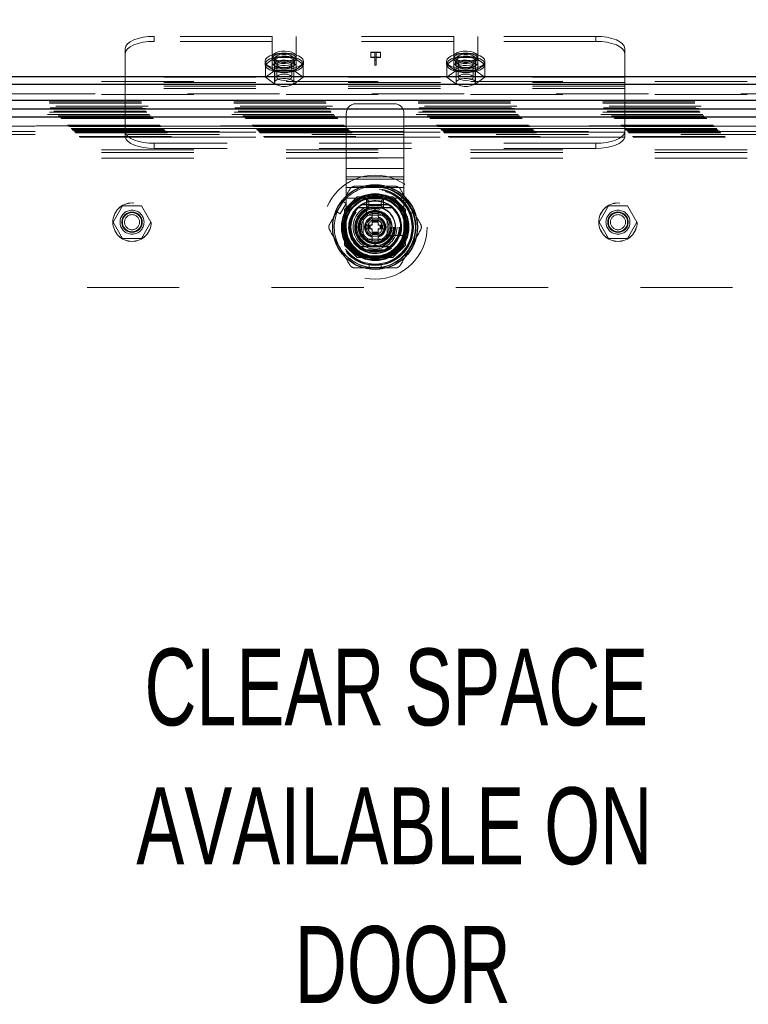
# Model space of a CAD drawing. Header units: inches. Extents: x 0.2 to 10.7, y 0.2 to 7.9.
# Tile 57 of 105: x 3.644 to 4.435, y 3.846 to 4.914. Entities that reach past the tile are written whole.
import ezdxf

# ---------------------------------------------------------------- set-up
doc = ezdxf.new("R2010")
doc.units = ezdxf.units.IN
doc.header["$MEASUREMENT"] = 0
doc.linetypes.add('HIDDEN', pattern=[0.075, 0.05, -0.025])
doc.layers.add('DIMENSIONS', color=140, linetype='Continuous')
doc.styles.add('SLDTEXTSTYLE0', font='TXT', dxfattribs={"width": 0.7})
doc.dimstyles.new('SLDDIMSTYLE0', dxfattribs={"dimtxt": 0.084961, "dimasz": 0.13, "dimexe": 0, "dimexo": 0.0625, "dimgap": 0.02124, "dimtad": 0, "dimtih": 1, "dimtoh": 1, "dimlfac": 12, "dimrnd": 1e-09, "dimzin": 12, "dimdsep": 46, "dimtxsty": 'SLDTEXTSTYLE0', "dimsah": 1, "dimcen": 0.09, "dimadec": 0, "dimazin": 3, "dimtfac": 1, "dimtofl": 0, "dimtmove": 0, "dimatfit": 3, "dimfxl": 0, "dimfrac": 2, "dimtolj": 1, "dimtzin": 12, "dimarcsym": 0})

# ---------------------------------------------------------------- blocks, each defined once
blk = doc.blocks.new('_D')
at = {"layer": 'DIMENSIONS'}
for p, q in [((3.2725, 4.6193), (3.2725, 5.6179)), ((4.7871, 4.6193), (4.7871, 5.6179)), ((3.2725, 5.4929), (3.7617, 5.4929)), ((3.8768, 5.4929), (3.8483, 5.4929)), ((3.8483, 5.4929), (3.8483, 5.3579)), ((4.2, 5.4929), (4.2285, 5.4929)), ((4.2285, 5.4929), (4.2285, 5.3579)), ((4.7871, 5.4929), (4.3151, 5.4929)), ((3.8483, 5.3579), (3.8768, 5.3579)), ((4.2285, 5.3579), (4.2, 5.3579))]:
    blk.add_line(p, q, dxfattribs=at)
for points in [[(3.2725, 5.4929), (3.4025, 5.4729), (3.4025, 5.5129)], [(4.7871, 5.4929), (4.6571, 5.5129), (4.6571, 5.4729)]]:
    blk.add_solid(points, dxfattribs=at)
at = {"layer": 'DIMENSIONS', "char_height": 0.08333, "attachment_point": 1, "style": 'SLDTEXTSTYLE0'}
for s, insert in [('18.17', (3.8768, 5.6194)), ('461.6', (3.8768, 5.4653))]:
    blk.add_mtext(s, dxfattribs=dict(at, insert=insert))
blk = doc.blocks.new('SW_NOTE_0_7')
at = {"layer": 'DIMENSIONS', "color": 0, "attachment_point": 2, "style": 'SLDTEXTSTYLE0'}
for s, insert, char_height in [('CLEAR SPACE', (0.3711, 0.1074), 0.083333), ('AVAILABLE ON', (0.3688, -0.0431), 0.083333), ('DOOR', (0.3781, -0.1935), 0.08333)]:
    blk.add_mtext(s, dxfattribs=dict(at, insert=insert, char_height=char_height))

msp = doc.modelspace()

# ---------------------------------------------------------------- linework, layer by layer
at = {"color": 7, "linetype": 'HIDDEN', "lineweight": 18}
for p, q in [((3.9183701, 4.8955041), (3.7902243, 4.8955041)), ((3.7902243, 4.8900662), (3.7902243, 4.8955041)), ((3.9183701, 4.8900662), (3.7902243, 4.8900662)), ((3.9183701, 4.8668893), (3.9183701, 4.8955041)), ((3.9444118, 4.8668893), (3.9444118, 4.8955041)), ((4.1152035, 4.8955041), (3.9444118, 4.8955041)), ((4.1152035, 4.8900662), (3.9444118, 4.8900662)), ((4.1152035, 4.8668893), (4.1152035, 4.8955041)), ((4.1412451, 4.8668893), (4.1412451, 4.8955041)), ((4.269391, 4.8955041), (4.1412451, 4.8955041)), ((4.269391, 4.8900662), (4.1412451, 4.8900662)), ((4.269391, 4.8955041), (4.269391, 4.8900662)), ((3.7589743, 4.8510587), (3.7589743, 4.8822973)), ((4.300641, 4.8510587), (4.300641, 4.8822973)), ((3.9105576, 4.8685013), (3.9105576, 4.8651027)), ((3.921143, 4.8726041), (3.910895, 4.8651027)), ((3.9203493, 4.8685013), (3.9203493, 4.8651027)), ((3.9209743, 4.871579), (3.9209743, 4.845617)), ((3.9416389, 4.8726041), (3.921143, 4.8726041)), ((3.921143, 4.8726041), (3.921143, 4.8586319)), ((3.9518869, 4.8651027), (3.9416389, 4.8726041)), ((3.9416389, 4.8726041), (3.9416389, 4.8586319)), ((3.9418076, 4.845617), (3.9418076, 4.871579)), ((3.9424326, 4.8651027), (3.9424326, 4.8685013)), ((3.9522243, 4.8651027), (3.9522243, 4.8685013)), ((4.0251658, 4.8784939), (4.0358801, 4.8784939)), ((4.0251658, 4.8778548), (4.0251658, 4.8784939)), ((4.0297346, 4.8778548), (4.0251658, 4.8778548)), ((4.0251658, 4.8778548), (4.0251658, 4.8724169)), ((4.0358801, 4.873056), (4.0251658, 4.873056)), ((4.0251658, 4.8724169), (4.0297346, 4.8724169)), ((4.0297346, 4.8696893), (4.0297346, 4.8778548)), ((4.0312147, 4.8696893), (4.0297346, 4.8696893)), ((4.0297346, 4.8696893), (4.0297346, 4.8642515)), ((4.0312147, 4.8778548), (4.0312147, 4.8696893)), ((4.0358801, 4.8778548), (4.0312147, 4.8778548)), ((4.0312147, 4.8724169), (4.0358801, 4.8724169)), ((4.0312147, 4.8696893), (4.0312147, 4.8642515)), ((4.0358801, 4.8784939), (4.0358801, 4.8778548)), ((4.0358801, 4.8778548), (4.0358801, 4.8724169)), ((4.107391, 4.8685013), (4.107391, 4.8651027)), ((4.1179763, 4.8726041), (4.1077284, 4.8651027)), ((4.1171826, 4.8685013), (4.1171826, 4.8651027)), ((4.1178076, 4.871579), (4.1178076, 4.845617)), ((4.1384723, 4.8726041), (4.1179763, 4.8726041)), ((4.1179763, 4.8726041), (4.1179763, 4.8586319)), ((4.1487202, 4.8651027), (4.1384723, 4.8726041)), ((4.1384723, 4.8726041), (4.1384723, 4.8586319)), ((4.138641, 4.845617), (4.138641, 4.871579)), ((4.139266, 4.8651027), (4.139266, 4.8685013)), ((4.1490576, 4.8651027), (4.1490576, 4.8685013)), ((3.910895, 4.8651027), (3.910895, 4.8511304)), ((3.910895, 4.8651027), (3.921143, 4.8576012)), ((3.921143, 4.8586319), (3.910895, 4.8511304)), ((3.9183701, 4.8668893), (3.9183701, 4.8614515)), ((3.9416389, 4.8586319), (3.921143, 4.8586319)), ((3.921143, 4.8576012), (3.921143, 4.8436289)), ((3.921143, 4.8576012), (3.9416389, 4.8576012)), ((3.9232285, 4.8651027), (3.9232285, 4.8511304)), ((3.9395535, 4.8511304), (3.9395535, 4.8651027)), ((3.9416389, 4.8576012), (3.9518869, 4.8651027)), ((3.9518869, 4.8511304), (3.9416389, 4.8586319)), ((3.9416389, 4.8576012), (3.9416389, 4.8436289)), ((3.9444118, 4.8668893), (3.9444118, 4.8614515)), ((3.9518869, 4.8651027), (3.9518869, 4.8511304)), ((4.0297346, 4.8642515), (4.0312147, 4.8642515)), ((4.1077284, 4.8651027), (4.1077284, 4.8511304)), ((4.1077284, 4.8651027), (4.1179763, 4.8576012)), ((4.1179763, 4.8586319), (4.1077284, 4.8511304)), ((4.1152035, 4.8668893), (4.1152035, 4.8614515)), ((4.1384723, 4.8586319), (4.1179763, 4.8586319)), ((4.1179763, 4.8576012), (4.1179763, 4.8436289)), ((4.1179763, 4.8576012), (4.1384723, 4.8576012)), ((4.1200618, 4.8651027), (4.1200618, 4.8511304)), ((4.1363868, 4.8511304), (4.1363868, 4.8651027)), ((4.1384723, 4.8576012), (4.1487202, 4.8651027)), ((4.1487202, 4.8511304), (4.1384723, 4.8586319)), ((4.1384723, 4.8576012), (4.1384723, 4.8436289)), ((4.1412451, 4.8668893), (4.1412451, 4.8614515)), ((4.1487202, 4.8651027), (4.1487202, 4.8511304)), ((4.300641, 4.8510587), (3.7589743, 4.8510587)), ((3.7589743, 4.8390984), (3.7589743, 4.8510587)), ((3.910895, 4.8511304), (3.921143, 4.8436289)), ((3.9416389, 4.8436289), (3.9518869, 4.8511304)), ((4.1077284, 4.8511304), (4.1179763, 4.8436289)), ((4.1384723, 4.8436289), (4.1487202, 4.8511304)), ((4.300641, 4.8390984), (4.300641, 4.8510587)), ((3.1333076, 4.8465042), (4.9263076, 4.8465042)), ((3.1333076, 4.8437853), (4.9263076, 4.8437853)), ((4.300641, 4.8456209), (3.7589743, 4.8456209)), ((4.300641, 4.8416341), (3.7589743, 4.8416341)), ((4.300641, 4.8390984), (3.7589743, 4.8390984)), ((3.7589743, 4.7955956), (3.7589743, 4.8390984)), ((3.921143, 4.8436289), (3.9416389, 4.8436289)), ((4.1179763, 4.8436289), (4.1384723, 4.8436289)), ((4.300641, 4.7955956), (4.300641, 4.8390984)), ((4.9263076, 4.8332767), (3.1333076, 4.8332767)), ((3.1333076, 4.8323441), (4.9263076, 4.8323441)), ((4.983633, 4.819883), (3.0759416, 4.819883)), ((3.0766352, 4.824341), (4.9829394, 4.824341)), ((3.0767421, 4.8232078), (4.9828325, 4.8232078)), ((3.0776345, 4.8181391), (4.98194, 4.8181391)), ((4.9809562, 4.8171496), (3.0786033, 4.8171496)), ((4.0507551, 4.8223985), (4.0090884, 4.8223985)), ((3.0813842, 4.8143894), (4.9781903, 4.8143894)), ((3.0821982, 4.8135754), (4.9773764, 4.8135754)), ((3.0823479, 4.8134257), (4.9772267, 4.8134257)), ((4.9769951, 4.8131983), (3.0825916, 4.8131983)), ((3.0849485, 4.8108224), (4.9746308, 4.8108224)), ((4.9745485, 4.8107985), (3.0850261, 4.8107985)), ((3.0851816, 4.810592), (4.9743929, 4.810592)), ((3.0863677, 4.8094235), (4.9732065, 4.8094235)), ((3.0875006, 4.808273), (4.9720739, 4.808273)), ((4.9716033, 4.807844), (3.0879712, 4.807844)), ((3.088803, 4.8069706), (4.9707716, 4.8069706)), ((3.0895337, 4.8062399), (4.9700408, 4.8062399)), ((3.9986717, 4.7637192), (3.9986717, 4.8119818)), ((4.0611717, 4.7637192), (4.0611717, 4.8119818)), ((3.0964176, 4.799356), (4.9631569, 4.799356)), ((3.097251, 4.7985227), (4.9623236, 4.7985227)), ((4.9622947, 4.7985286), (3.0972718, 4.7985286)), ((4.9621348, 4.7983636), (3.0974182, 4.7983636)), ((3.0976676, 4.798106), (4.9619069, 4.798106)), ((3.0976676, 4.798106), (4.9619069, 4.798106)), ((3.0980843, 4.7976893), (4.9614903, 4.7976893)), ((3.0980864, 4.7976763), (4.9614986, 4.7976763)), ((3.100376, 4.7953977), (4.9591986, 4.7953977)), ((3.100376, 4.7953977), (4.9591986, 4.7953977)), ((3.1006169, 4.7951567), (4.9589576, 4.7951567)), ((3.1015461, 4.7942275), (4.9580284, 4.7942275)), ((3.1018343, 4.7939393), (4.9577403, 4.7939393)), ((3.1612734, 4.7982085), (4.8983568, 4.7982085)), ((4.300641, 4.7981313), (3.7589743, 4.7981313)), ((4.300641, 4.7955956), (3.7589743, 4.7955956)), ((3.7589743, 4.7940372), (3.7589743, 4.7955956)), ((3.7589743, 4.787606), (3.7589743, 4.7940372)), ((4.300641, 4.7940372), (4.300641, 4.7955956)), ((4.300641, 4.7940372), (4.300641, 4.787606)), ((3.1031838, 4.7925694), (4.9564114, 4.7925694)), ((3.1032251, 4.7925257), (4.956339, 4.7925257)), ((3.1041641, 4.7916095), (4.9554104, 4.7916095)), ((3.1049372, 4.7908364), (4.9546374, 4.7908364)), ((3.1090276, 4.786746), (4.9505469, 4.786746)), ((3.1097292, 4.7860124), (4.9498279, 4.7860124)), ((3.1612734, 4.7922085), (4.8983568, 4.7922085)), ((3.1612734, 4.7892085), (4.8983568, 4.7892085)), ((3.1612734, 4.7892085), (4.8983568, 4.7892085)), ((4.300534, 4.7916089), (3.7590812, 4.7916089)), ((4.300534, 4.786171), (3.7590812, 4.786171)), ((3.1333076, 4.7725298), (4.9263076, 4.7725298)), ((3.1333076, 4.7725298), (4.9263076, 4.7725298)), ((3.7902243, 4.7794938), (3.7902243, 4.774056)), ((4.269391, 4.7794938), (3.7902243, 4.7794938)), ((4.269391, 4.774056), (3.7902243, 4.774056)), ((4.269391, 4.774056), (4.269391, 4.7794938)), ((3.1333076, 4.7695298), (4.9263076, 4.7695298)), ((3.1333076, 4.7635298), (4.9263076, 4.7635298)), ((4.0611717, 4.7637192), (3.9986717, 4.7637192)), ((3.9986717, 4.752131), (3.9986717, 4.7637192)), ((4.0611717, 4.7637192), (3.9986717, 4.7637192)), ((4.0611717, 4.752131), (4.0611717, 4.7637192)), ((4.0611717, 4.752131), (3.9986717, 4.752131)), ((3.9986717, 4.7430749), (3.9986717, 4.752131)), ((4.0611717, 4.7430749), (4.0611717, 4.752131)), ((4.0611717, 4.7430749), (3.9986717, 4.7430749)), ((3.9986717, 4.7198985), (3.9986717, 4.7430749)), ((4.0611717, 4.7405428), (3.9986717, 4.7405428)), ((4.0611717, 4.7198985), (4.0611717, 4.7430749)), ((4.0611717, 4.7314867), (3.9986717, 4.7314867)), ((4.0105237, 4.7214585), (3.9968151, 4.7077499)), ((4.0611717, 4.7198985), (3.9986717, 4.7198985)), ((3.9986717, 4.6886485), (3.9986717, 4.7198985)), ((4.0611717, 4.7198985), (3.9986717, 4.7198985)), ((4.0106737, 4.7216085), (4.0105237, 4.7214585)), ((4.0490232, 4.7214585), (4.0105237, 4.7214585)), ((4.0491731, 4.7216085), (4.0106737, 4.7216085)), ((4.0449581, 4.7214585), (4.0148887, 4.7214585)), ((4.0207551, 4.7092735), (4.0207551, 4.7192735)), ((4.0232551, 4.7167735), (4.0207551, 4.7192735)), ((4.0207551, 4.7192735), (4.0390884, 4.7192735)), ((4.0365884, 4.7167735), (4.0390884, 4.7192735)), ((4.0390884, 4.7192735), (4.0390884, 4.7092735)), ((4.0627318, 4.7077499), (4.0490232, 4.7214585)), ((4.0628817, 4.7078998), (4.0491731, 4.7216085)), ((4.0611717, 4.6886485), (4.0611717, 4.7198985)), ((3.756081, 4.7117502), (3.7458331, 4.6940002)), ((3.776577, 4.7117502), (3.756081, 4.7117502)), ((3.7868249, 4.6940002), (3.776577, 4.7117502)), ((3.9948468, 4.7164784), (3.9882851, 4.7051132)), ((3.991978, 4.7029811), (3.9985396, 4.7143463)), ((3.9985396, 4.7143463), (3.9948468, 4.7164784)), ((4.020737, 4.715848), (4.020737, 4.7022409)), ((4.0232551, 4.7117735), (4.0207551, 4.7092735)), ((4.0390884, 4.7092735), (4.0207551, 4.7092735)), ((4.0232551, 4.7117735), (4.0232551, 4.7167735)), ((4.0232551, 4.7167735), (4.0365884, 4.7167735)), ((4.0365884, 4.7117735), (4.0232551, 4.7117735)), ((4.0365884, 4.7167735), (4.0365884, 4.7117735)), ((4.0365884, 4.7117735), (4.0390884, 4.7092735)), ((4.065, 4.7164784), (4.0613071, 4.7143463)), ((4.0613071, 4.7143463), (4.0678688, 4.7029811)), ((4.065, 4.7164784), (4.0715616, 4.7051132)), ((4.2829976, 4.7117502), (4.2727496, 4.6940002)), ((4.3034935, 4.7117502), (4.2829976, 4.7117502)), ((4.3137415, 4.6940002), (4.3034935, 4.7117502)), ((3.991978, 4.7029811), (3.9882851, 4.7051132)), ((3.9968151, 4.7077499), (3.9968151, 4.6692505)), ((3.996965, 4.7078998), (3.996965, 4.6694004)), ((3.997115, 4.7036848), (3.997115, 4.6736154)), ((4.0135192, 4.6981211), (4.0299234, 4.7075921)), ((4.0135192, 4.6791791), (4.0135192, 4.6981211)), ((4.0430467, 4.7017735), (4.0167967, 4.7017735)), ((4.0167967, 4.7017735), (4.0167967, 4.6755235)), ((4.0168, 4.6982167), (4.0168, 4.6790835)), ((4.03949, 4.7017735), (4.0203568, 4.7017735)), ((4.0266425, 4.7056979), (4.0266425, 4.6966882)), ((4.0299234, 4.7075921), (4.0463276, 4.6981211)), ((4.0332042, 4.7056979), (4.0332042, 4.6966882)), ((4.0430467, 4.6755235), (4.0430467, 4.7017735)), ((4.0430467, 4.6790835), (4.0430467, 4.6982167)), ((4.0463276, 4.6981211), (4.0463276, 4.6791791)), ((4.0627318, 4.6692505), (4.0627318, 4.7077499)), ((4.0627318, 4.6736154), (4.0627318, 4.7036848)), ((4.0628817, 4.6694004), (4.0628817, 4.7078998)), ((4.0715616, 4.7051132), (4.0678688, 4.7029811)), ((3.7458331, 4.6940002), (3.756081, 4.6762502)), ((3.776577, 4.6762502), (3.7868249, 4.6940002)), ((4.0200809, 4.6866816), (4.0200809, 4.6906186)), ((4.0200809, 4.6906186), (4.0218853, 4.6906186)), ((4.0218853, 4.6866816), (4.0218853, 4.6906186)), ((4.0218853, 4.6906186), (4.0225415, 4.6906186)), ((4.0225415, 4.6866816), (4.0225415, 4.6906186)), ((4.0225415, 4.6906186), (4.0228298, 4.6906186)), ((4.0228298, 4.6906186), (4.0238936, 4.6906186)), ((4.0228298, 4.6866816), (4.0228298, 4.6906186)), ((4.0238936, 4.6906186), (4.0245896, 4.6906186)), ((4.0238936, 4.6866816), (4.0238936, 4.6906186)), ((4.0245896, 4.6866816), (4.0245896, 4.6906186)), ((4.0245896, 4.6906186), (4.0266425, 4.6906186)), ((4.0266425, 4.6966882), (4.0332042, 4.6966882)), ((4.0266425, 4.6966882), (4.0266425, 4.696032)), ((4.0266425, 4.696032), (4.0332042, 4.696032)), ((4.0266425, 4.696032), (4.0266425, 4.6957437)), ((4.0266425, 4.6957437), (4.0266425, 4.6946799)), ((4.0266425, 4.6957437), (4.0332042, 4.6957437)), ((4.0266425, 4.6946799), (4.0266425, 4.6939839)), ((4.0266425, 4.6946799), (4.0332042, 4.6946799)), ((4.0266425, 4.6939839), (4.0266425, 4.6906186)), ((4.0266425, 4.6939839), (4.0332042, 4.6939839)), ((4.0332042, 4.6966882), (4.0332042, 4.696032)), ((4.0332042, 4.696032), (4.0332042, 4.6957437)), ((4.0332042, 4.6957437), (4.0332042, 4.6946799)), ((4.0332042, 4.6946799), (4.0332042, 4.6939839)), ((4.0332042, 4.6939839), (4.0332042, 4.6906186)), ((4.0332042, 4.6906186), (4.0352572, 4.6906186)), ((4.0352572, 4.6906186), (4.0359531, 4.6906186)), ((4.0352572, 4.6866816), (4.0352572, 4.6906186)), ((4.0359531, 4.6906186), (4.037017, 4.6906186)), ((4.0359531, 4.6866816), (4.0359531, 4.6906186)), ((4.037017, 4.6866816), (4.037017, 4.6906186)), ((4.037017, 4.6906186), (4.0373053, 4.6906186)), ((4.0373053, 4.6866816), (4.0373053, 4.6906186)), ((4.0373053, 4.6906186), (4.0379614, 4.6906186)), ((4.0379614, 4.6866816), (4.0379614, 4.6906186)), ((4.0379614, 4.6906186), (4.0397659, 4.6906186)), ((4.0397659, 4.6866816), (4.0397659, 4.6906186)), ((4.2727496, 4.6940002), (4.2829976, 4.6762502)), ((4.3034935, 4.6762502), (4.3137415, 4.6940002)), ((3.756081, 4.6762502), (3.776577, 4.6762502)), ((4.0299234, 4.6697082), (4.0135192, 4.6791791)), ((4.0200809, 4.6866816), (4.0218853, 4.6866816)), ((4.0218853, 4.6866816), (4.0225415, 4.6866816)), ((4.0225415, 4.6866816), (4.0228298, 4.6866816)), ((4.0228298, 4.6866816), (4.0238936, 4.6866816)), ((4.0238936, 4.6866816), (4.0245896, 4.6866816)), ((4.0245896, 4.6866816), (4.0266425, 4.6866816)), ((4.0266425, 4.6866816), (4.0266425, 4.6833163)), ((4.0266425, 4.6833163), (4.0266425, 4.6826204)), ((4.0266425, 4.6833163), (4.0332042, 4.6833163)), ((4.0266425, 4.6826204), (4.0332042, 4.6826204)), ((4.0266425, 4.6826204), (4.0266425, 4.6815565)), ((4.0266425, 4.6815565), (4.0332042, 4.6815565)), ((4.0266425, 4.6815565), (4.0266425, 4.6812682)), ((4.0266425, 4.6812682), (4.0332042, 4.6812682)), ((4.0266425, 4.6812682), (4.0266425, 4.6806121)), ((4.0266425, 4.6806121), (4.0332042, 4.6806121)), ((4.0266425, 4.6806121), (4.0266425, 4.6716024)), ((4.0463276, 4.6791791), (4.0299234, 4.6697082)), ((4.0332042, 4.6866816), (4.0352572, 4.6866816)), ((4.0332042, 4.6866816), (4.0332042, 4.6833163)), ((4.0332042, 4.6833163), (4.0332042, 4.6826204)), ((4.0332042, 4.6826204), (4.0332042, 4.6815565)), ((4.0332042, 4.6815565), (4.0332042, 4.6812682)), ((4.0332042, 4.6812682), (4.0332042, 4.6806121)), ((4.0332042, 4.6806121), (4.0332042, 4.6716024)), ((4.0352572, 4.6866816), (4.0359531, 4.6866816)), ((4.0359531, 4.6866816), (4.037017, 4.6866816)), ((4.037017, 4.6866816), (4.0373053, 4.6866816)), ((4.0373053, 4.6866816), (4.0379614, 4.6866816)), ((4.0379614, 4.6866816), (4.0397659, 4.6866816)), ((4.0435141, 4.6794638), (4.0571212, 4.6794638)), ((4.2829976, 4.6762502), (4.3034935, 4.6762502)), ((3.9968151, 4.6692505), (4.0105237, 4.6555418)), ((3.996965, 4.6694004), (4.0106737, 4.6556918)), ((4.0167967, 4.6755235), (4.0430467, 4.6755235)), ((4.0203568, 4.6755268), (4.03949, 4.6755268)), ((4.0490232, 4.6555418), (4.0627318, 4.6692505)), ((4.0627318, 4.6692505), (4.0628817, 4.6694004)), ((4.0105237, 4.6555418), (4.0490232, 4.6555418)), ((4.0106737, 4.6556918), (4.0491731, 4.6556918)), ((4.0148887, 4.6558417), (4.0449581, 4.6558417)), ((4.0233617, 4.6443588), (4.0233617, 4.6486229)), ((4.0364851, 4.6486229), (4.0233617, 4.6486229)), ((4.0364851, 4.6443588), (4.0233617, 4.6443588)), ((4.0364851, 4.6443588), (4.0364851, 4.6486229)), ((3.3175234, 4.6232085), (4.7421068, 4.6232085))]:
    msp.add_line(p, q, dxfattribs=at)
at = {"color": 7, "linetype": 'Continuous', "lineweight": 25}
for p, q in [((3.1333076, 4.851942), (4.9263076, 4.851942)), ((3.1333076, 4.8437853), (4.9263076, 4.8437853)), ((4.983633, 4.8257918), (3.0759416, 4.8257918)), ((4.9745485, 4.8167073), (3.0850261, 4.8167073)), ((4.9716033, 4.807844), (3.0879712, 4.807844)), ((4.0162354, 4.7132564), (4.0436114, 4.7132564)), ((4.0162354, 4.6640438), (4.0436114, 4.6640438))]:
    msp.add_line(p, q, dxfattribs=at)
at = {"color": 7, "linetype": 'HIDDEN', "lineweight": 18, "flags": 128}
for points in [[(3.7902243, 4.8955041), (3.7841277, 4.8952503), (3.7782654, 4.8944988), (3.7728627, 4.8932783), (3.7681272, 4.8916359), (3.7642409, 4.8896346), (3.761353, 4.8873513), (3.7595747, 4.8848738), (3.7589743, 4.8822973)], [(3.7589743, 4.8768594), (3.7595747, 4.8794359), (3.761353, 4.8819135), (3.7642409, 4.8841967), (3.7681272, 4.8861981), (3.7728627, 4.8878405), (3.7782654, 4.8890609), (3.7841277, 4.8898125), (3.7902243, 4.8900662)], [(4.300641, 4.8822973), (4.3000405, 4.8848738), (4.2982622, 4.8873513), (4.2953744, 4.8896346), (4.291488, 4.8916359), (4.2867525, 4.8932783), (4.2813498, 4.8944988), (4.2754875, 4.8952503), (4.269391, 4.8955041)], [(4.269391, 4.8900662), (4.2754875, 4.8898125), (4.2813498, 4.8890609), (4.2867525, 4.8878405), (4.291488, 4.8861981), (4.2953744, 4.8841967), (4.2982622, 4.8819135), (4.3000405, 4.8794359), (4.300641, 4.8768594)], [(3.9444118, 4.8739392), (3.9438333, 4.8755611), (3.9421493, 4.877039), (3.9395093, 4.8782414), (3.936148, 4.8790616), (3.932364, 4.8794266), (3.9284935, 4.879304), (3.9248805, 4.8787048), (3.921846, 4.877682), (3.9196596, 4.8763267), (3.9185156, 4.8747593), (3.9185156, 4.873119), (3.9196596, 4.8715516), (3.921846, 4.8701963), (3.9248805, 4.8691736), (3.9284935, 4.8685743), (3.932364, 4.8684517), (3.936148, 4.8688167), (3.9395093, 4.8696369), (3.9421493, 4.8708393), (3.9438333, 4.8723172), (3.9444118, 4.8739392)], [(4.1412451, 4.8739392), (4.1406666, 4.8755611), (4.1389826, 4.877039), (4.1363426, 4.8782414), (4.1329813, 4.8790616), (4.1291973, 4.8794266), (4.1253269, 4.879304), (4.1217139, 4.8787048), (4.1186793, 4.877682), (4.1164929, 4.8763267), (4.1153489, 4.8747593), (4.1153489, 4.873119), (4.1164929, 4.8715516), (4.1186793, 4.8701963), (4.1217139, 4.8691736), (4.1253269, 4.8685743), (4.1291973, 4.8684517), (4.1329813, 4.8688167), (4.1363426, 4.8696369), (4.1389826, 4.8708393), (4.1406666, 4.8723172), (4.1412451, 4.8739392)], [(3.9105576, 4.8685013), (3.911163, 4.8706084), (3.912944, 4.872593), (3.915797, 4.8743398), (3.9195563, 4.8757473), (3.9240034, 4.8767337), (3.9288798, 4.8772417), (3.9339021, 4.8772417), (3.9387786, 4.8767337), (3.9432256, 4.8757473), (3.9469849, 4.8743398), (3.949838, 4.872593), (3.9516189, 4.8706084), (3.9522243, 4.8685013), (3.9516189, 4.8663942), (3.949838, 4.8644096), (3.9469849, 4.8626628), (3.9432256, 4.8612553), (3.9387786, 4.8602689), (3.9339021, 4.859761), (3.9288798, 4.859761), (3.9240034, 4.8602689), (3.9195563, 4.8612553), (3.915797, 4.8626628), (3.912944, 4.8644096), (3.911163, 4.8663942), (3.9105576, 4.8685013)], [(3.9105576, 4.8651027), (3.911163, 4.8672097), (3.912944, 4.8691943), (3.915797, 4.8709411), (3.9195563, 4.8723487), (3.9240034, 4.873335), (3.9288798, 4.873843), (3.9339021, 4.873843), (3.9387786, 4.873335), (3.9432256, 4.8723487), (3.9469849, 4.8709411), (3.949838, 4.8691943), (3.9516189, 4.8672097), (3.9522243, 4.8651027), (3.9516189, 4.8629956), (3.949838, 4.861011), (3.9469849, 4.8592642), (3.9432256, 4.8578567), (3.9387786, 4.8568703), (3.9339021, 4.8563623), (3.9288798, 4.8563623), (3.9240034, 4.8568703), (3.9195563, 4.8578567), (3.915797, 4.8592642), (3.912944, 4.861011), (3.911163, 4.8629956), (3.9105576, 4.8651027)], [(3.9444118, 4.871579), (3.9438333, 4.873201), (3.9421493, 4.8746788), (3.9395093, 4.8758813), (3.936148, 4.8767014), (3.932364, 4.8770664), (3.9284935, 4.8769439), (3.9248805, 4.8763446), (3.921846, 4.8753219), (3.9196596, 4.8739666), (3.9185156, 4.8723991), (3.9185156, 4.8707588), (3.9196596, 4.8691914), (3.921846, 4.8678361), (3.9248805, 4.8668134), (3.9284935, 4.8662141), (3.932364, 4.8660915), (3.936148, 4.8664565), (3.9395093, 4.8672767), (3.9421493, 4.8684791), (3.9438333, 4.869957), (3.9444118, 4.871579)], [(3.9203493, 4.8685013), (3.9209476, 4.8700165), (3.9226775, 4.8713675), (3.9253517, 4.8724079), (3.9286804, 4.8730249), (3.9323028, 4.8731518), (3.9358263, 4.8727747), (3.9388693, 4.8719345), (3.9411018, 4.8707223), (3.942282, 4.8692694), (3.942282, 4.8677332), (3.9411018, 4.8662803), (3.9388693, 4.8650681), (3.9358263, 4.8642279), (3.9323028, 4.8638508), (3.9286804, 4.8639777), (3.9253517, 4.8645947), (3.9226775, 4.8656351), (3.9209476, 4.8669861), (3.9203493, 4.8685013)], [(3.9203493, 4.8651027), (3.9209476, 4.8666178), (3.9226775, 4.8679688), (3.9253517, 4.8690092), (3.9286804, 4.8696263), (3.9323028, 4.8697531), (3.9358263, 4.869376), (3.9388693, 4.8685358), (3.9411018, 4.8673236), (3.942282, 4.8658707), (3.942282, 4.8643346), (3.9411018, 4.8628817), (3.9388693, 4.8616695), (3.9358263, 4.8608293), (3.9323028, 4.8604522), (3.9286804, 4.860579), (3.9253517, 4.8611961), (3.9226775, 4.8622365), (3.9209476, 4.8635875), (3.9203493, 4.8651027)], [(3.9418076, 4.871579), (3.9411794, 4.8730846), (3.9393706, 4.8744087), (3.9365993, 4.8753915), (3.9331998, 4.8759144), (3.9295821, 4.8759144), (3.9261826, 4.8753915), (3.9234113, 4.8744087), (3.9216025, 4.8730846), (3.9209743, 4.871579), (3.9216025, 4.8700733), (3.9234113, 4.8687492), (3.9261826, 4.8677665), (3.9295821, 4.8672436), (3.9331998, 4.8672436), (3.9365993, 4.8677665), (3.9393706, 4.8687492), (3.9411794, 4.8700733), (3.9418076, 4.871579)], [(3.9354722, 4.8680901), (3.9324564, 4.8685228), (3.9292783, 4.8684347), (3.9264219, 4.8678394), (3.924322, 4.8668275), (3.9232983, 4.8655529), (3.9235066, 4.8642098), (3.9249152, 4.8630027), (3.9273097, 4.8621152), (3.9303255, 4.8616825), (3.9335036, 4.8617706), (3.93636, 4.8623659), (3.9384599, 4.8633778), (3.9394836, 4.8646524), (3.9392753, 4.8659955), (3.9378667, 4.8672026), (3.9354722, 4.8680901)], [(4.107391, 4.8685013), (4.1079963, 4.8706084), (4.1097773, 4.872593), (4.1126303, 4.8743398), (4.1163896, 4.8757473), (4.1208367, 4.8767337), (4.1257131, 4.8772417), (4.1307355, 4.8772417), (4.1356119, 4.8767337), (4.140059, 4.8757473), (4.1438183, 4.8743398), (4.1466713, 4.872593), (4.1484522, 4.8706084), (4.1490576, 4.8685013), (4.1484522, 4.8663942), (4.1466713, 4.8644096), (4.1438183, 4.8626628), (4.140059, 4.8612553), (4.1356119, 4.8602689), (4.1307355, 4.859761), (4.1257131, 4.859761), (4.1208367, 4.8602689), (4.1163896, 4.8612553), (4.1126303, 4.8626628), (4.1097773, 4.8644096), (4.1079963, 4.8663942), (4.107391, 4.8685013)], [(4.107391, 4.8651027), (4.1079963, 4.8672097), (4.1097773, 4.8691943), (4.1126303, 4.8709411), (4.1163896, 4.8723487), (4.1208367, 4.873335), (4.1257131, 4.873843), (4.1307355, 4.873843), (4.1356119, 4.873335), (4.140059, 4.8723487), (4.1438183, 4.8709411), (4.1466713, 4.8691943), (4.1484522, 4.8672097), (4.1490576, 4.8651027), (4.1484522, 4.8629956), (4.1466713, 4.861011), (4.1438183, 4.8592642), (4.140059, 4.8578567), (4.1356119, 4.8568703), (4.1307355, 4.8563623), (4.1257131, 4.8563623), (4.1208367, 4.8568703), (4.1163896, 4.8578567), (4.1126303, 4.8592642), (4.1097773, 4.861011), (4.1079963, 4.8629956), (4.107391, 4.8651027)], [(4.1412451, 4.871579), (4.1406666, 4.873201), (4.1389826, 4.8746788), (4.1363426, 4.8758813), (4.1329813, 4.8767014), (4.1291973, 4.8770664), (4.1253269, 4.8769439), (4.1217139, 4.8763446), (4.1186793, 4.8753219), (4.1164929, 4.8739666), (4.1153489, 4.8723991), (4.1153489, 4.8707588), (4.1164929, 4.8691914), (4.1186793, 4.8678361), (4.1217139, 4.8668134), (4.1253269, 4.8662141), (4.1291973, 4.8660915), (4.1329813, 4.8664565), (4.1363426, 4.8672767), (4.1389826, 4.8684791), (4.1406666, 4.869957), (4.1412451, 4.871579)], [(4.1171826, 4.8685013), (4.1177809, 4.8700165), (4.1195109, 4.8713675), (4.1221851, 4.8724079), (4.1255137, 4.8730249), (4.1291361, 4.8731518), (4.1326597, 4.8727747), (4.1357026, 4.8719345), (4.1379351, 4.8707223), (4.1391154, 4.8692694), (4.1391154, 4.8677332), (4.1379351, 4.8662803), (4.1357026, 4.8650681), (4.1326597, 4.8642279), (4.1291361, 4.8638508), (4.1255137, 4.8639777), (4.1221851, 4.8645947), (4.1195109, 4.8656351), (4.1177809, 4.8669861), (4.1171826, 4.8685013)], [(4.1171826, 4.8651027), (4.1177809, 4.8666178), (4.1195109, 4.8679688), (4.1221851, 4.8690092), (4.1255137, 4.8696263), (4.1291361, 4.8697531), (4.1326597, 4.869376), (4.1357026, 4.8685358), (4.1379351, 4.8673236), (4.1391154, 4.8658707), (4.1391154, 4.8643346), (4.1379351, 4.8628817), (4.1357026, 4.8616695), (4.1326597, 4.8608293), (4.1291361, 4.8604522), (4.1255137, 4.860579), (4.1221851, 4.8611961), (4.1195109, 4.8622365), (4.1177809, 4.8635875), (4.1171826, 4.8651027)], [(4.138641, 4.871579), (4.1380128, 4.8730846), (4.1362039, 4.8744087), (4.1334326, 4.8753915), (4.1300331, 4.8759144), (4.1264155, 4.8759144), (4.123016, 4.8753915), (4.1202447, 4.8744087), (4.1184358, 4.8730846), (4.1178076, 4.871579), (4.1184358, 4.8700733), (4.1202447, 4.8687492), (4.123016, 4.8677665), (4.1264155, 4.8672436), (4.1300331, 4.8672436), (4.1334326, 4.8677665), (4.1362039, 4.8687492), (4.1380128, 4.8700733), (4.138641, 4.871579)], [(4.1323055, 4.8680901), (4.1292897, 4.8685228), (4.1261117, 4.8684347), (4.1232553, 4.8678394), (4.1211554, 4.8668275), (4.1201316, 4.8655529), (4.1203399, 4.8642098), (4.1217485, 4.8630027), (4.124143, 4.8621152), (4.1271589, 4.8616825), (4.1303369, 4.8617706), (4.1331933, 4.8623659), (4.1352932, 4.8633778), (4.136317, 4.8646524), (4.1361087, 4.8659955), (4.1347, 4.8672026), (4.1323055, 4.8680901)], [(3.9444118, 4.8668893), (3.9437745, 4.8651888), (3.941925, 4.8636548), (3.9390444, 4.8624374), (3.9354146, 4.8616558), (3.931391, 4.8613865), (3.9273673, 4.8616558), (3.9237375, 4.8624374), (3.9208569, 4.8636548), (3.9190074, 4.8651888), (3.9183701, 4.8668893)], [(3.9444118, 4.8614515), (3.9437745, 4.859751), (3.941925, 4.858217), (3.9390444, 4.8569996), (3.9354146, 4.856218), (3.931391, 4.8559486), (3.9273673, 4.856218), (3.9237375, 4.8569996), (3.9208569, 4.858217), (3.9190074, 4.859751), (3.9183701, 4.8614515)], [(4.1412451, 4.8668893), (4.1406078, 4.8651888), (4.1387584, 4.8636548), (4.1358777, 4.8624374), (4.1322479, 4.8616558), (4.1282243, 4.8613865), (4.1242006, 4.8616558), (4.1205708, 4.8624374), (4.1176902, 4.8636548), (4.1158407, 4.8651888), (4.1152035, 4.8668893)], [(4.1152035, 4.8614515), (4.1158407, 4.859751), (4.1176902, 4.858217), (4.1205708, 4.8569996), (4.1242006, 4.856218), (4.1282243, 4.8559486), (4.1322479, 4.856218), (4.1358777, 4.8569996), (4.1387584, 4.858217), (4.1406078, 4.859751), (4.1412451, 4.8614515)], [(3.9418076, 4.845617), (3.9411794, 4.8471227), (3.9393706, 4.8484468), (3.9365993, 4.8494295), (3.9331998, 4.8499524), (3.9295821, 4.8499524), (3.9261826, 4.8494295), (3.9234113, 4.8484468), (3.9216025, 4.8471227), (3.9209743, 4.845617), (3.9216025, 4.8441114), (3.9234113, 4.8427873), (3.9261826, 4.8418046), (3.9295821, 4.8412816), (3.9331998, 4.8412816), (3.9365993, 4.8418046), (3.9393706, 4.8427873), (3.9411794, 4.8441114), (3.9418076, 4.845617)], [(3.9395535, 4.8511304), (3.9389321, 4.8524505), (3.9371627, 4.8535697), (3.9345146, 4.8543174), (3.931391, 4.85458), (3.9282673, 4.8543174), (3.9256192, 4.8535697), (3.9238498, 4.8524505), (3.9232285, 4.8511304), (3.9238498, 4.8498103), (3.9256192, 4.8486912), (3.9282673, 4.8479434), (3.931391, 4.8476808), (3.9345146, 4.8479434), (3.9371627, 4.8486912), (3.9389321, 4.8498103), (3.9395535, 4.8511304)], [(4.138641, 4.845617), (4.1380128, 4.8471227), (4.1362039, 4.8484468), (4.1334326, 4.8494295), (4.1300331, 4.8499524), (4.1264155, 4.8499524), (4.123016, 4.8494295), (4.1202447, 4.8484468), (4.1184358, 4.8471227), (4.1178076, 4.845617), (4.1184358, 4.8441114), (4.1202447, 4.8427873), (4.123016, 4.8418046), (4.1264155, 4.8412816), (4.1300331, 4.8412816), (4.1334326, 4.8418046), (4.1362039, 4.8427873), (4.1380128, 4.8441114), (4.138641, 4.845617)], [(4.1363868, 4.8511304), (4.1357655, 4.8524505), (4.133996, 4.8535697), (4.1313479, 4.8543174), (4.1282243, 4.85458), (4.1251006, 4.8543174), (4.1224525, 4.8535697), (4.1206831, 4.8524505), (4.1200618, 4.8511304), (4.1206831, 4.8498103), (4.1224525, 4.8486912), (4.1251006, 4.8479434), (4.1282243, 4.8476808), (4.1313479, 4.8479434), (4.133996, 4.8486912), (4.1357655, 4.8498103), (4.1363868, 4.8511304)], [(3.7590812, 4.7916089), (3.7600962, 4.7891937), (3.7621505, 4.7868994), (3.7651733, 4.7848054), (3.7690602, 4.7829837), (3.7736774, 4.7814972), (3.7788653, 4.7803972), (3.7844451, 4.7797216), (3.7902243, 4.7794938)], [(3.7902243, 4.774056), (3.7844451, 4.7742838), (3.7788653, 4.7749593), (3.7736774, 4.7760593), (3.7690602, 4.7775458), (3.7651733, 4.7793675), (3.7621505, 4.7814616), (3.7600962, 4.7837558), (3.7590812, 4.786171)], [(4.269391, 4.7794938), (4.2751701, 4.7797216), (4.2807499, 4.7803972), (4.2859379, 4.7814972), (4.290555, 4.7829837), (4.294442, 4.7848054), (4.2974648, 4.7868994), (4.2995191, 4.7891937), (4.300534, 4.7916089)], [(4.300534, 4.786171), (4.2995191, 4.7837558), (4.2974648, 4.7814616), (4.294442, 4.7793675), (4.290555, 4.7775458), (4.2859379, 4.7760593), (4.2807499, 4.7749593), (4.2751701, 4.7742838), (4.269391, 4.774056)], [(3.991566, 4.7107958), (3.9890035, 4.7055997), (3.9887084, 4.7048688)], [(3.9952701, 4.716234), (3.9947847, 4.715613), (3.991566, 4.7107958)], [(4.0682808, 4.7107958), (4.0650621, 4.715613), (4.0645767, 4.716234)], [(4.0711384, 4.7048688), (4.0708432, 4.7055997), (4.0682808, 4.7107958)], [(4.0233617, 4.6448475), (4.0241422, 4.6447377), (4.0299234, 4.6443588)], [(4.0299234, 4.6443588), (4.0357046, 4.6447377), (4.0364851, 4.6448475)]]:
    msp.add_lwpolyline(points, dxfattribs=at)
at = {"color": 7, "linetype": 'HIDDEN', "lineweight": 18}
for centre, radius in [((4.0299234, 4.6886501), 0.0564167), ((4.0298151, 4.6884585), 0.04375), ((4.0299234, 4.6886501), 0.0415329), ((4.0299234, 4.6886501), 0.0415026), ((4.0299234, 4.6886501), 0.0408935), ((4.0299234, 4.6886501), 0.0400262), ((4.0299234, 4.6886501), 0.0362533), ((4.0299234, 4.6886501), 0.0360892), ((4.0299234, 4.6886501), 0.0337927), ((4.0299234, 4.6886501), 0.0334252), ((4.0299234, 4.6886501), 0.0319882), ((3.766329, 4.6940002), 0.0208333), ((3.7663568, 4.6940418), 0.0208333), ((4.0299234, 4.6886501), 0.0270669), ((4.0299234, 4.6886501), 0.0264108), ((4.0299234, 4.6886501), 0.0264108), ((4.0299234, 4.6886501), 0.0262467), ((4.0299234, 4.6886501), 0.0237861), ((4.0299234, 4.6886501), 0.0209974), ((4.0299234, 4.6886501), 0.0200131), ((4.2932456, 4.6940002), 0.0208333), ((4.2932734, 4.6940418), 0.0208333), ((3.766329, 4.6940002), 0.0130208), ((3.766329, 4.6940002), 0.0110417), ((3.766329, 4.6940002), 0.0104167), ((3.766329, 4.6940002), 0.0081625), ((4.0299234, 4.6886501), 0.0172244), ((4.0299234, 4.6886501), 0.0164042), ((4.0299234, 4.6886501), 0.0162402), ((4.0299234, 4.6886501), 0.0149278), ((4.0299234, 4.6886501), 0.0098425), ((4.2932456, 4.6940002), 0.0130208), ((4.2932456, 4.6940002), 0.0110417), ((4.2932456, 4.6940002), 0.0104167), ((4.2932456, 4.6940002), 0.0081625), ((4.0299234, 4.6886501), 0.0080659), ((4.0299234, 4.6886501), 0.0078297)]:
    msp.add_circle(centre, radius, dxfattribs=at)
at = {"color": 7, "linetype": 'Continuous', "lineweight": 25}
for radius in [0.0459318, 0.0362814, 0.0358174, 0.0344488, 0.0328084, 0.0321054, 0.0180446]:
    msp.add_circle((4.0299234, 4.6886501), radius, dxfattribs=at)
at = {"color": 7, "linetype": 'HIDDEN', "lineweight": 18}
for centre, radius, start, end in [((4.0090884, 4.8119818), 0.0104167, 90, 180), ((4.0507551, 4.8119818), 0.0104167, 0, 90), ((4.0299234, 4.6886501), 0.0442913, 90, 141.4803757), ((4.0299234, 4.6886501), 0.0442913, 38.5196243, 90), ((4.0299234, 4.6886501), 0.0287073, 108.6629249, 341.3370751), ((4.0299234, 4.6886501), 0.0221457, 100.98225, 257.5591528), ((4.0299234, 4.6886501), 0.0218176, 97.3528467, 265.552299), ((4.0299234, 4.6886501), 0.0287073, 341.3370751, 108.6629249), ((4.0299234, 4.6886501), 0.0218176, 0, 84.2412475), ((4.0299234, 4.6886501), 0.0221457, 0, 79.2593124), ((4.0299234, 4.6886501), 0.0442913, 158.5196243, 210), ((4.0299234, 4.6886501), 0.0173027, 138.5459072, 161.4540928), ((4.0299234, 4.6886501), 0.0114829, 106.6015496, 253.3984504), ((4.0299234, 4.6886501), 0.0108268, 107.6397014, 252.3602986), ((4.0299234, 4.6886501), 0.0173027, 100.9302482, 101.4540928), ((4.0299234, 4.6886501), 0.0173027, 78.5459072, 79.0697518), ((4.0299234, 4.6886501), 0.0114829, 286.6015496, 73.3984504), ((4.0299234, 4.6886501), 0.0108268, 287.6397014, 72.3602986), ((4.0299234, 4.6886501), 0.0173027, 18.5459072, 41.4540928), ((4.0299234, 4.6886501), 0.0442913, 330, 21.4803757), ((4.0299217, 4.6886485), 0.03125, 180, 0), ((4.0299234, 4.6886501), 0.0045801, 135.7524991, 154.5451681), ((4.0299234, 4.6886501), 0.0045801, 25.4548319, 44.2475009), ((4.0299234, 4.6886501), 0.0218176, 279.0369276, 0), ((4.0299234, 4.6886501), 0.0221457, 281.9005369, 0), ((4.0299234, 4.6886501), 0.0173027, 198.5459072, 221.4540928), ((4.0299234, 4.6886501), 0.0045801, 205.4548319, 224.2475009), ((4.0299234, 4.6886501), 0.0045801, 315.7524991, 334.5451681), ((4.0299234, 4.6886501), 0.0173027, 318.5459072, 341.4540928), ((4.0299234, 4.6886501), 0.0442913, 210, 261.4803757), ((4.0299234, 4.6886501), 0.0173027, 258.5459072, 259.0697518), ((4.0299234, 4.6886501), 0.0173027, 280.9302482, 281.4540928), ((4.0299234, 4.6886501), 0.0442913, 278.5196243, 330)]:
    msp.add_arc(centre, radius, start, end, dxfattribs=at)
at = {"color": 7, "linetype": 'Continuous', "lineweight": 25}
for radius, start, end in [(0.0278871, 130.1191669, 229.8808331), (0.0281573, 60.9137041, 119.0862959), (0.0278871, 310.1191669, 49.8808331), (0.0281573, 240.9137041, 299.0862959)]:
    msp.add_arc((4.0299234, 4.6886501), radius, start, end, dxfattribs=at)
at = {"color": 7, "linetype": 'HIDDEN', "lineweight": 18}
for points, knots in [([(3.7589743, 4.7940372), (3.7589743, 4.7937762), (3.7589751, 4.7935242), (3.7589808, 4.7930376), (3.7589857, 4.7928044), (3.7590015, 4.7923826), (3.7590126, 4.7921883), (3.7590417, 4.7918577), (3.7590596, 4.7917193), (3.7590812, 4.7916089)], [0, 0, 0, 0, 0.25, 0.25, 0.5, 0.5, 0.75, 0.75, 1, 1, 1, 1]), ([(4.300534, 4.7916089), (4.3005557, 4.7917193), (4.3005736, 4.7918579), (4.3006027, 4.7921899), (4.3006138, 4.7923837), (4.3006296, 4.7928056), (4.3006345, 4.7930398), (4.3006401, 4.7935247), (4.300641, 4.7937762), (4.300641, 4.7940372)], [0, 0, 0, 0, 0.25, 0.25, 0.5, 0.5, 0.75, 0.75, 1, 1, 1, 1]), ([(4.0024576, 4.7296606), (4.0027451, 4.7301587), (4.0030916, 4.7306101), (4.0039008, 4.7314207), (4.0043624, 4.7317752), (4.0053514, 4.7323467), (4.0058922, 4.7325707), (4.0069943, 4.7328658), (4.007565, 4.7329415), (4.0081401, 4.7329415)], [0, 0, 0, 0, 0.25, 0.25, 0.5, 0.5, 0.75, 0.75, 1, 1, 1, 1]), ([(4.0517066, 4.7329415), (4.0522817, 4.7329415), (4.0528459, 4.7328671), (4.0539525, 4.7325717), (4.0544903, 4.7323491), (4.0554798, 4.7317784), (4.0559441, 4.7314221), (4.0567507, 4.7306151), (4.0571016, 4.7301587), (4.0573892, 4.7296606)], [0, 0, 0, 0, 0.25, 0.25, 0.5, 0.5, 0.75, 0.75, 1, 1, 1, 1]), ([(4.020737, 4.7192909), (4.020737, 4.7192909), (4.020737, 4.7191965), (4.020737, 4.7188397), (4.020737, 4.7185762), (4.020737, 4.7179348), (4.020737, 4.7175516), (4.020737, 4.7167328), (4.020737, 4.7162917), (4.020737, 4.715848)], [0, 0, 0, 0, 0.25, 0.25, 0.5, 0.5, 0.75, 0.75, 1, 1, 1, 1]), ([(3.9806743, 4.6853693), (3.9803868, 4.6858673), (3.9801691, 4.6863931), (3.9798716, 4.6874992), (3.9797955, 4.6880762), (3.979795, 4.6892185), (3.9798714, 4.6897988), (3.9801669, 4.6909007), (3.9803868, 4.6914329), (3.9806743, 4.691931)], [0, 0, 0, 0, 0.25, 0.25, 0.5, 0.5, 0.75, 0.75, 1, 1, 1, 1]), ([(4.0791724, 4.691931), (4.07946, 4.6914329), (4.0796777, 4.6909072), (4.0799751, 4.689801), (4.0800513, 4.689224), (4.0800518, 4.6880818), (4.0799753, 4.6875015), (4.0796798, 4.6863995), (4.07946, 4.6858673), (4.0791724, 4.6853693)], [0, 0, 0, 0, 0.25, 0.25, 0.5, 0.5, 0.75, 0.75, 1, 1, 1, 1]), ([(4.0571212, 4.6794638), (4.0575653, 4.6794638), (4.0580001, 4.6794638), (4.0588255, 4.6794638), (4.0592045, 4.6794638), (4.0601717, 4.6794638), (4.0605641, 4.6794638), (4.0605641, 4.6794638)], [0, 0, 0, 0, 0.25, 0.25, 0.5, 0.5, 1, 1, 1, 1]), ([(4.0081401, 4.6443588), (4.007565, 4.6443588), (4.0070009, 4.6444331), (4.0058942, 4.6447286), (4.0053564, 4.6449511), (4.004367, 4.6455219), (4.0039026, 4.6458782), (4.0030961, 4.6466851), (4.0027451, 4.6471415), (4.0024576, 4.6476396)], [0, 0, 0, 0, 0.25, 0.25, 0.5, 0.5, 0.75, 0.75, 1, 1, 1, 1]), ([(4.0573892, 4.6476396), (4.0571016, 4.6471416), (4.0567552, 4.6466901), (4.055946, 4.6458795), (4.0554843, 4.645525), (4.0544953, 4.6449535), (4.0539546, 4.6447295), (4.0528525, 4.6444345), (4.0522817, 4.6443588), (4.0517066, 4.6443588)], [0, 0, 0, 0, 0.25, 0.25, 0.5, 0.5, 0.75, 0.75, 1, 1, 1, 1])]:
    msp.add_open_spline(points, degree=3, knots=knots, dxfattribs=at)
for points in [[(3.7590812, 4.786171), (3.7590084, 4.7865421), (3.7589743, 4.7870201), (3.7589743, 4.787606)], [(4.300641, 4.787606), (4.300641, 4.7870201), (4.3006068, 4.7865421), (4.300534, 4.786171)], [(4.0024576, 4.7296606), (3.9999283, 4.7252797), (3.9973922, 4.7208871), (3.9948468, 4.7164784)], [(4.0081401, 4.7329415), (4.0153761, 4.7329415), (4.0226341, 4.7329415), (4.0299234, 4.7329415)], [(4.0299234, 4.7329415), (4.0372127, 4.7329415), (4.0444707, 4.7329415), (4.0517066, 4.7329415)], [(4.0573892, 4.7296606), (4.0599185, 4.7252797), (4.0624546, 4.7208871), (4.065, 4.7164784)], [(3.9882851, 4.7051132), (3.9857397, 4.7007045), (3.9832036, 4.6963118), (3.9806743, 4.691931)], [(4.0715616, 4.7051132), (4.074107, 4.7007045), (4.0766431, 4.6963118), (4.0791724, 4.691931)], [(3.991566, 4.6665044), (3.9879213, 4.6728172), (3.9842923, 4.6791028), (3.9806743, 4.6853693)], [(4.0791724, 4.6853693), (4.0755544, 4.6791028), (4.0719254, 4.6728172), (4.0682808, 4.6665044)], [(4.0024576, 4.6476396), (3.9988396, 4.6539061), (3.9952106, 4.6601917), (3.991566, 4.6665044)], [(4.0682808, 4.6665044), (4.0646362, 4.6601917), (4.0610072, 4.6539061), (4.0573892, 4.6476396)], [(4.0233617, 4.6443588), (4.0182709, 4.6443588), (4.0131988, 4.6443588), (4.0081401, 4.6443588)], [(4.0517066, 4.6443588), (4.046648, 4.6443588), (4.0415758, 4.6443588), (4.0364851, 4.6443588)]]:
    msp.add_open_spline(points, degree=3, dxfattribs=at)
at = {"color": 7, "linetype": 'Continuous', "lineweight": 25}
for points, knots in [([(4.0119535, 4.7099756), (4.0119535, 4.7099756), (4.0120064, 4.7099756), (4.01221, 4.7099756), (4.0123635, 4.7099756), (4.012755, 4.7099756), (4.0129913, 4.7099756), (4.0135358, 4.7099756), (4.0138454, 4.7099756), (4.0148376, 4.7099756), (4.0155996, 4.7099756), (4.0172284, 4.7099756), (4.0180824, 4.7099756), (4.0198454, 4.7099756), (4.0207598, 4.7099756), (4.022587, 4.7099756), (4.023504, 4.7099756), (4.0262615, 4.7099756), (4.0281082, 4.7099756), (4.0318119, 4.7099756), (4.0336772, 4.7099756), (4.0373733, 4.7099756), (4.0392199, 4.7099756), (4.0418392, 4.7099756), (4.0426947, 4.7099756), (4.0443076, 4.7099756), (4.0450564, 4.7099756), (4.0463714, 4.7099756), (4.0469106, 4.7099756), (4.0474909, 4.7099756), (4.0476409, 4.7099756), (4.0478411, 4.7099756), (4.0478933, 4.7099756), (4.0478933, 4.7099756)], [0, 0, 0, 0, 0.03125, 0.03125, 0.0625, 0.0625, 0.09375, 0.09375, 0.125, 0.125, 0.1875, 0.1875, 0.25, 0.25, 0.3125, 0.3125, 0.375, 0.375, 0.5, 0.5, 0.625, 0.625, 0.75, 0.75, 0.8125, 0.8125, 0.875, 0.875, 0.9375, 0.9375, 0.96875, 0.96875, 1, 1, 1, 1]), ([(4.0162354, 4.7132564), (4.0158004, 4.7130145), (4.015379, 4.7127576), (4.0145677, 4.7122131), (4.014173, 4.7119211), (4.0134471, 4.7113331), (4.0131121, 4.711033), (4.0125446, 4.7105029), (4.0123091, 4.7102714), (4.0121369, 4.7101288)], [0, 0, 0, 0, 0.25, 0.25, 0.5, 0.5, 0.75, 0.75, 1, 1, 1, 1]), ([(4.0436114, 4.7132564), (4.0440463, 4.7130145), (4.0444677, 4.7127576), (4.0452791, 4.7122131), (4.0456738, 4.7119211), (4.0463997, 4.7113331), (4.0467347, 4.711033), (4.0473021, 4.7105029), (4.0475376, 4.7102714), (4.0477099, 4.7101288)], [0, 0, 0, 0, 0.25, 0.25, 0.5, 0.5, 0.75, 0.75, 1, 1, 1, 1]), ([(4.0478933, 4.6673247), (4.0478933, 4.6673247), (4.0478404, 4.6673247), (4.0476367, 4.6673247), (4.0474833, 4.6673247), (4.0470917, 4.6673247), (4.0468554, 4.6673247), (4.046311, 4.6673247), (4.0460013, 4.6673247), (4.0450091, 4.6673247), (4.0442471, 4.6673247), (4.0426184, 4.6673247), (4.0417643, 4.6673247), (4.0400014, 4.6673247), (4.0390869, 4.6673247), (4.0372597, 4.6673247), (4.0363428, 4.6673247), (4.0335853, 4.6673247), (4.0317385, 4.6673247), (4.0280348, 4.6673247), (4.0261696, 4.6673247), (4.0224735, 4.6673247), (4.0206269, 4.6673247), (4.0180076, 4.6673247), (4.0171521, 4.6673247), (4.0155392, 4.6673247), (4.0147903, 4.6673247), (4.0134753, 4.6673247), (4.0129362, 4.6673247), (4.0123559, 4.6673247), (4.0122059, 4.6673247), (4.0120057, 4.6673247), (4.0119535, 4.6673247), (4.0119535, 4.6673247)], [0, 0, 0, 0, 0.03125, 0.03125, 0.0625, 0.0625, 0.09375, 0.09375, 0.125, 0.125, 0.1875, 0.1875, 0.25, 0.25, 0.3125, 0.3125, 0.375, 0.375, 0.5, 0.5, 0.625, 0.625, 0.75, 0.75, 0.8125, 0.8125, 0.875, 0.875, 0.9375, 0.9375, 0.96875, 0.96875, 1, 1, 1, 1]), ([(4.0121369, 4.6671715), (4.012309, 4.6670289), (4.0125418, 4.6668), (4.0131101, 4.666269), (4.0134455, 4.6659686), (4.0141673, 4.6653836), (4.0145591, 4.6650932), (4.0153769, 4.6645439), (4.0158, 4.664286), (4.0162354, 4.6640438)], [0, 0, 0, 0, 0.25, 0.25, 0.5, 0.5, 0.75, 0.75, 1, 1, 1, 1]), ([(4.0477099, 4.6671715), (4.0475377, 4.6670289), (4.0473049, 4.6668), (4.0467367, 4.666269), (4.0464013, 4.6659686), (4.0456795, 4.6653836), (4.0452876, 4.6650932), (4.0444698, 4.6645439), (4.0440467, 4.664286), (4.0436114, 4.6640438)], [0, 0, 0, 0, 0.25, 0.25, 0.5, 0.5, 0.75, 0.75, 1, 1, 1, 1])]:
    msp.add_open_spline(points, degree=3, knots=knots, dxfattribs=at)

# ---------------------------------------------------------------- block references
at = {"layer": 'DIMENSIONS'}
msp.add_blockref('SW_NOTE_0_7', (3.6818326, 4.1243086), dxfattribs=at)

# ---------------------------------------------------------------- dimensions: what is measured, and where the dimension line sits
dim = msp.add_linear_dim(base=(4.7870511, 5.4929094), p1=(3.2725234, 4.569278), p2=(4.7870511, 4.569278), dimstyle='SLDDIMSTYLE0', dxfattribs=at)
dim.commit()
dim.dimension.update_dxf_attribs({"geometry": '_D', "text_midpoint": (4.0383825, 5.4929094), "dimtype": 160})

doc.saveas('drawing.dxf')
